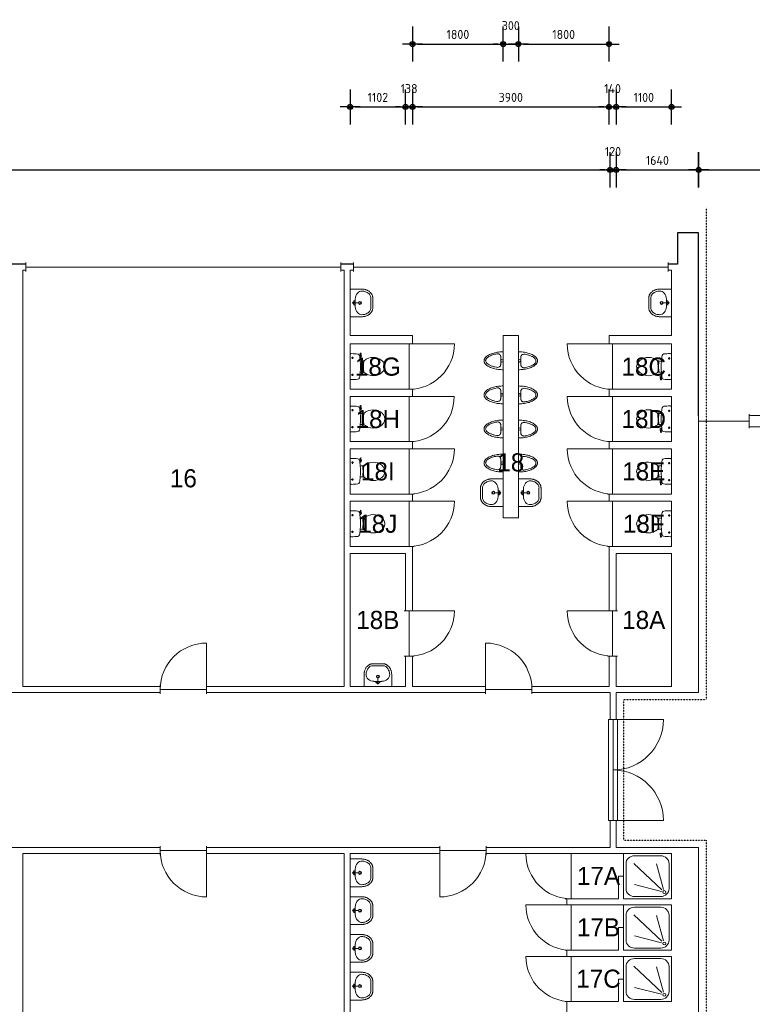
# Model space of a CAD drawing. Header units: millimetres. Extents: x 362177 to 5000048, y 157834 to 733119.
# Tile 67 of 152: x 683788 to 698333, y 297212 to 316762. Entities that reach past the tile are written whole.
import ezdxf
from ezdxf.enums import TextEntityAlignment as Align

# ---------------------------------------------------------------- set-up
doc = ezdxf.new("R2010")
doc.units = ezdxf.units.MM
doc.set_wipeout_variables(frame=1)
doc.linetypes.add('ACAD_ISO03W100', pattern=[30, 12, -18])
doc.layers.get('DEFPOINTS').update_dxf_attribs({"color": 255})
doc.layers.add('A--M$1A-_F123-', color=1, linetype='Continuous')
doc.layers.add('X-L0_C_WBDBO', color=7, linetype='Continuous')
for name, color, linetype, lineweight in [('X-L21_C_buitenwanden', 7, 'Continuous', 30), ('X-L22_C_binnenwand', 7, 'Continuous', 13), ('X-L28_C_eiland ruimte', 7, 'Continuous', 13), ('X-L31_C_buitenwandopening', 1, 'Continuous', 5), ('X-L32_C_binnenwandopeningen', 3, 'Continuous', 5), ('X-L74_C_sanitair', 5, 'Continuous', 5), ('X-T22_C_ruimtelabel', 7, 'Continuous', 5)]:
    doc.layers.add(name, color=color, linetype=linetype, lineweight=lineweight)
doc.styles.add('ALFA-0_18', font='iso3098.shx', dxfattribs={"height": 180})
doc.dimstyles.new('ALFA-0_18', dxfattribs={"dimscale": 100, "dimtxt": 0.18, "dimasz": 1, "dimexe": 1.25, "dimexo": 0.625, "dimgap": 1, "dimtad": 1, "dimdec": 0, "dimzin": 0, "dimdsep": 46, "dimtxsty": 'ALFA-0_18', "dimblk": 'diminfradot', "dimblk1": 'diminfradot', "dimblk2": 'diminfradot', "dimsah": 1, "dimcen": 2.5, "dimse1": 1, "dimse2": 1, "dimclrd": 141, "dimclrt": 1, "dimadec": 0, "dimazin": 0, "dimtfac": 1, "dimtmove": 2, "dimatfit": 3, "dimldrblk": 'diminfrapyl', "dimfxl": 1, "dimtolj": 1, "dimtzin": 0, "dimarcsym": 0})

# ---------------------------------------------------------------- blocks, each defined once
blk = doc.blocks.new('diminfradot')
at = {"color": 0}
for p, q in [((0, -3.5), (0, 3.5)), ((-2, 0), (2, 0))]:
    blk.add_line(p, q, dxfattribs=at)
for radius in [0.5, 0.25]:
    blk.add_circle((0, 0), radius, dxfattribs=at)
blk = doc.blocks.new('*D852')
at = {"layer": 'A--M$1A-_F123-', "color": 141, "lineweight": -2, "transparency": 16777216}
blk.add_line((670948, 313779), (695408, 313779), dxfattribs=at)
at = {"layer": 'DEFPOINTS', "color": 0, "transparency": 16777216}
for p in [(695508, 313779), (670848, 300324), (695508, 300324)]:
    blk.add_point(p, dxfattribs=at)
at = {"layer": 'A--M$1A-_F123-', "color": 141, "lineweight": -2, "transparency": 16777216, "xscale": 100, "yscale": 100, "zscale": 100, "rotation": 180}
blk.add_blockref('diminfradot', (670848, 313779), dxfattribs=at)
at = {"layer": 'A--M$1A-_F123-', "color": 141, "lineweight": -2, "transparency": 16777216, "xscale": 100, "yscale": 100, "zscale": 100}
blk.add_blockref('diminfradot', (695508, 313779), dxfattribs=at)
at = {"layer": 'A--M$1A-_F123-', "color": 1, "transparency": 16777216, "insert": (683178, 313969), "char_height": 180, "attachment_point": 5, "style": 'ALFA-0_18'}
blk.add_mtext('\\A1;24660', dxfattribs=at)
blk = doc.blocks.new('diminfrapyl')
at = {"color": 0}
blk.add_solid([(0, 0), (-4, 0.7), (-4, -0.7)], dxfattribs=at)
blk = doc.blocks.new('*D853')
at = {"layer": 'A--M$1A-_F123-', "color": 141, "lineweight": -2, "transparency": 16777216}
for p, q in [((695408, 313779), (695308, 313779)), ((695508, 313779), (695628, 313779)), ((695728, 313779), (695828, 313779))]:
    blk.add_line(p, q, dxfattribs=at)
at = {"layer": 'DEFPOINTS', "color": 0, "transparency": 16777216}
for p in [(695628, 313779), (695508, 300324), (695628, 300324)]:
    blk.add_point(p, dxfattribs=at)
at = {"layer": 'A--M$1A-_F123-', "color": 141, "lineweight": -2, "transparency": 16777216, "xscale": 100, "yscale": 100, "zscale": 100}
blk.add_blockref('diminfradot', (695508, 313779), dxfattribs=at)
at = {"layer": 'A--M$1A-_F123-', "color": 141, "lineweight": -2, "transparency": 16777216, "xscale": 100, "yscale": 100, "zscale": 100, "rotation": 180}
blk.add_blockref('diminfradot', (695628, 313779), dxfattribs=at)
at = {"layer": 'A--M$1A-_F123-', "color": 1, "transparency": 16777216, "insert": (695568, 314144), "char_height": 180, "attachment_point": 5, "style": 'ALFA-0_18'}
blk.add_mtext('\\A1;120', dxfattribs=at)
blk = doc.blocks.new('*D854')
at = {"layer": 'A--M$1A-_F123-', "color": 141, "lineweight": -2, "transparency": 16777216}
blk.add_line((695728, 313779), (697168, 313779), dxfattribs=at)
at = {"layer": 'DEFPOINTS', "color": 0, "transparency": 16777216}
for p in [(697268, 313779), (695628, 300324), (697268, 300324)]:
    blk.add_point(p, dxfattribs=at)
at = {"layer": 'A--M$1A-_F123-', "color": 141, "lineweight": -2, "transparency": 16777216, "xscale": 100, "yscale": 100, "zscale": 100, "rotation": 180}
blk.add_blockref('diminfradot', (695628, 313779), dxfattribs=at)
at = {"layer": 'A--M$1A-_F123-', "color": 141, "lineweight": -2, "transparency": 16777216, "xscale": 100, "yscale": 100, "zscale": 100}
blk.add_blockref('diminfradot', (697268, 313779), dxfattribs=at)
at = {"layer": 'A--M$1A-_F123-', "color": 1, "transparency": 16777216, "insert": (696448, 313969), "char_height": 180, "attachment_point": 5, "style": 'ALFA-0_18'}
blk.add_mtext('\\A1;1640', dxfattribs=at)
blk = doc.blocks.new('*D855')
at = {"layer": 'A--M$1A-_F123-', "color": 141, "lineweight": -2, "transparency": 16777216}
blk.add_line((697368, 313779), (700548, 313779), dxfattribs=at)
at = {"layer": 'DEFPOINTS', "color": 0, "transparency": 16777216}
for p in [(700648, 313779), (697268, 300324), (700648, 299674)]:
    blk.add_point(p, dxfattribs=at)
at = {"layer": 'A--M$1A-_F123-', "color": 141, "lineweight": -2, "transparency": 16777216, "xscale": 100, "yscale": 100, "zscale": 100, "rotation": 180}
blk.add_blockref('diminfradot', (697268, 313779), dxfattribs=at)
at = {"layer": 'A--M$1A-_F123-', "color": 141, "lineweight": -2, "transparency": 16777216, "xscale": 100, "yscale": 100, "zscale": 100}
blk.add_blockref('diminfradot', (700648, 313779), dxfattribs=at)
at = {"layer": 'A--M$1A-_F123-', "color": 1, "transparency": 16777216, "insert": (698958, 313969), "char_height": 180, "attachment_point": 5, "style": 'ALFA-0_18'}
blk.add_mtext('\\A1;3380', dxfattribs=at)
blk = doc.blocks.new('*D874')
at = {"layer": 'A--M$1A-_F123-', "color": 141, "lineweight": -2, "transparency": 16777216}
blk.add_line((690448, 315029), (691350, 315029), dxfattribs=at)
at = {"layer": 'DEFPOINTS', "color": 0, "transparency": 16777216}
for p in [(691450, 315029), (690348, 303524), (691450, 303524)]:
    blk.add_point(p, dxfattribs=at)
at = {"layer": 'A--M$1A-_F123-', "color": 141, "lineweight": -2, "transparency": 16777216, "xscale": 100, "yscale": 100, "zscale": 100, "rotation": 180}
blk.add_blockref('diminfradot', (690348, 315029), dxfattribs=at)
at = {"layer": 'A--M$1A-_F123-', "color": 141, "lineweight": -2, "transparency": 16777216, "xscale": 100, "yscale": 100, "zscale": 100}
blk.add_blockref('diminfradot', (691450, 315029), dxfattribs=at)
at = {"layer": 'A--M$1A-_F123-', "color": 1, "transparency": 16777216, "insert": (690899, 315219), "char_height": 180, "attachment_point": 5, "style": 'ALFA-0_18'}
blk.add_mtext('\\A1;1102', dxfattribs=at)
blk = doc.blocks.new('*D805')
at = {"layer": 'A--M$1A-_F123-', "color": 141, "lineweight": -2, "transparency": 16777216}
for p, q in [((691350, 315029), (691250, 315029)), ((691450, 315029), (691588, 315029)), ((691688, 315029), (691788, 315029))]:
    blk.add_line(p, q, dxfattribs=at)
at = {"layer": 'DEFPOINTS', "color": 0, "transparency": 16777216}
for p in [(691588, 315029), (691450, 303524), (691588, 303524)]:
    blk.add_point(p, dxfattribs=at)
at = {"layer": 'A--M$1A-_F123-', "color": 141, "lineweight": -2, "transparency": 16777216, "xscale": 100, "yscale": 100, "zscale": 100}
blk.add_blockref('diminfradot', (691450, 315029), dxfattribs=at)
at = {"layer": 'A--M$1A-_F123-', "color": 141, "lineweight": -2, "transparency": 16777216, "xscale": 100, "yscale": 100, "zscale": 100, "rotation": 180}
blk.add_blockref('diminfradot', (691588, 315029), dxfattribs=at)
at = {"layer": 'A--M$1A-_F123-', "color": 1, "transparency": 16777216, "insert": (691519, 315394), "char_height": 180, "attachment_point": 5, "style": 'ALFA-0_18'}
blk.add_mtext('\\A1;138', dxfattribs=at)
blk = doc.blocks.new('*D806')
at = {"layer": 'A--M$1A-_F123-', "color": 141, "lineweight": -2, "transparency": 16777216}
blk.add_line((691688, 315029), (695388, 315029), dxfattribs=at)
at = {"layer": 'DEFPOINTS', "color": 0, "transparency": 16777216}
for p in [(695488, 315029), (691588, 303524), (695488, 303524)]:
    blk.add_point(p, dxfattribs=at)
at = {"layer": 'A--M$1A-_F123-', "color": 141, "lineweight": -2, "transparency": 16777216, "xscale": 100, "yscale": 100, "zscale": 100, "rotation": 180}
blk.add_blockref('diminfradot', (691588, 315029), dxfattribs=at)
at = {"layer": 'A--M$1A-_F123-', "color": 141, "lineweight": -2, "transparency": 16777216, "xscale": 100, "yscale": 100, "zscale": 100}
blk.add_blockref('diminfradot', (695488, 315029), dxfattribs=at)
at = {"layer": 'A--M$1A-_F123-', "color": 1, "transparency": 16777216, "insert": (693538, 315219), "char_height": 180, "attachment_point": 5, "style": 'ALFA-0_18'}
blk.add_mtext('\\A1;3900', dxfattribs=at)
blk = doc.blocks.new('*D807')
at = {"layer": 'A--M$1A-_F123-', "color": 141, "lineweight": -2, "transparency": 16777216}
for p, q in [((695388, 315029), (695288, 315029)), ((695488, 315029), (695628, 315029)), ((695728, 315029), (695828, 315029))]:
    blk.add_line(p, q, dxfattribs=at)
at = {"layer": 'DEFPOINTS', "color": 0, "transparency": 16777216}
for p in [(695628, 315029), (695488, 303524), (695628, 303524)]:
    blk.add_point(p, dxfattribs=at)
at = {"layer": 'A--M$1A-_F123-', "color": 141, "lineweight": -2, "transparency": 16777216, "xscale": 100, "yscale": 100, "zscale": 100}
blk.add_blockref('diminfradot', (695488, 315029), dxfattribs=at)
at = {"layer": 'A--M$1A-_F123-', "color": 141, "lineweight": -2, "transparency": 16777216, "xscale": 100, "yscale": 100, "zscale": 100, "rotation": 180}
blk.add_blockref('diminfradot', (695628, 315029), dxfattribs=at)
at = {"layer": 'A--M$1A-_F123-', "color": 1, "transparency": 16777216, "insert": (695558, 315394), "char_height": 180, "attachment_point": 5, "style": 'ALFA-0_18'}
blk.add_mtext('\\A1;140', dxfattribs=at)
blk = doc.blocks.new('*D808')
at = {"layer": 'A--M$1A-_F123-', "color": 141, "lineweight": -2, "transparency": 16777216}
blk.add_line((695728, 315029), (696628, 315029), dxfattribs=at)
at = {"layer": 'DEFPOINTS', "color": 0, "transparency": 16777216}
for p in [(696728, 315029), (695628, 303524), (696728, 303524)]:
    blk.add_point(p, dxfattribs=at)
at = {"layer": 'A--M$1A-_F123-', "color": 141, "lineweight": -2, "transparency": 16777216, "xscale": 100, "yscale": 100, "zscale": 100, "rotation": 180}
blk.add_blockref('diminfradot', (695628, 315029), dxfattribs=at)
at = {"layer": 'A--M$1A-_F123-', "color": 141, "lineweight": -2, "transparency": 16777216, "xscale": 100, "yscale": 100, "zscale": 100}
blk.add_blockref('diminfradot', (696728, 315029), dxfattribs=at)
at = {"layer": 'A--M$1A-_F123-', "color": 1, "transparency": 16777216, "insert": (696178, 315219), "char_height": 180, "attachment_point": 5, "style": 'ALFA-0_18'}
blk.add_mtext('\\A1;1100', dxfattribs=at)
blk = doc.blocks.new('*D813')
at = {"layer": 'A--M$1A-_F123-', "color": 141, "lineweight": -2, "transparency": 16777216}
blk.add_line((691688, 316279), (693288, 316279), dxfattribs=at)
at = {"layer": 'DEFPOINTS', "color": 0, "transparency": 16777216}
for p in [(693388, 316279), (691588, 310489), (693388, 310489)]:
    blk.add_point(p, dxfattribs=at)
at = {"layer": 'A--M$1A-_F123-', "color": 141, "lineweight": -2, "transparency": 16777216, "xscale": 100, "yscale": 100, "zscale": 100, "rotation": 180}
blk.add_blockref('diminfradot', (691588, 316279), dxfattribs=at)
at = {"layer": 'A--M$1A-_F123-', "color": 141, "lineweight": -2, "transparency": 16777216, "xscale": 100, "yscale": 100, "zscale": 100}
blk.add_blockref('diminfradot', (693388, 316279), dxfattribs=at)
at = {"layer": 'A--M$1A-_F123-', "color": 1, "transparency": 16777216, "insert": (692488, 316469), "char_height": 180, "attachment_point": 5, "style": 'ALFA-0_18'}
blk.add_mtext('\\A1;1800', dxfattribs=at)
blk = doc.blocks.new('*D814')
at = {"layer": 'A--M$1A-_F123-', "color": 141, "lineweight": -2, "transparency": 16777216}
for p, q in [((693288, 316279), (693188, 316279)), ((693388, 316279), (693688, 316279)), ((693788, 316279), (693888, 316279))]:
    blk.add_line(p, q, dxfattribs=at)
at = {"layer": 'DEFPOINTS', "color": 0, "transparency": 16777216}
for p in [(693688, 316279), (693388, 310489), (693688, 306869)]:
    blk.add_point(p, dxfattribs=at)
at = {"layer": 'A--M$1A-_F123-', "color": 141, "lineweight": -2, "transparency": 16777216, "xscale": 100, "yscale": 100, "zscale": 100}
blk.add_blockref('diminfradot', (693388, 316279), dxfattribs=at)
at = {"layer": 'A--M$1A-_F123-', "color": 141, "lineweight": -2, "transparency": 16777216, "xscale": 100, "yscale": 100, "zscale": 100, "rotation": 180}
blk.add_blockref('diminfradot', (693688, 316279), dxfattribs=at)
at = {"layer": 'A--M$1A-_F123-', "color": 1, "transparency": 16777216, "insert": (693538, 316644), "char_height": 180, "attachment_point": 5, "style": 'ALFA-0_18'}
blk.add_mtext('\\A1;300', dxfattribs=at)
blk = doc.blocks.new('*D815')
at = {"layer": 'A--M$1A-_F123-', "color": 141, "lineweight": -2, "transparency": 16777216}
blk.add_line((693788, 316279), (695388, 316279), dxfattribs=at)
at = {"layer": 'DEFPOINTS', "color": 0, "transparency": 16777216}
for p in [(695488, 316279), (695488, 310489), (693688, 306869)]:
    blk.add_point(p, dxfattribs=at)
at = {"layer": 'A--M$1A-_F123-', "color": 141, "lineweight": -2, "transparency": 16777216, "xscale": 100, "yscale": 100, "zscale": 100, "rotation": 180}
blk.add_blockref('diminfradot', (693688, 316279), dxfattribs=at)
at = {"layer": 'A--M$1A-_F123-', "color": 141, "lineweight": -2, "transparency": 16777216, "xscale": 100, "yscale": 100, "zscale": 100}
blk.add_blockref('diminfradot', (695488, 316279), dxfattribs=at)
at = {"layer": 'A--M$1A-_F123-', "color": 1, "transparency": 16777216, "insert": (694588, 316469), "char_height": 180, "attachment_point": 5, "style": 'ALFA-0_18'}
blk.add_mtext('\\A1;1800', dxfattribs=at)
blk = doc.blocks.new('DVDVB_32_-S-_Raam')
at = {"linetype": 'Continuous', "lineweight": 13}
blk.add_wipeout([(0, 0.5), (1, 0.5), (1, -0.5), (0, -0.5)], dxfattribs=at)
at = {"color": 1, "linetype": 'ByBlock', "lineweight": -2}
for p, q in [((0, -0.5), (0, 0.5)), ((1, -0.5), (1, 0.5)), ((0, 0), (1, 0))]:
    blk.add_line(p, q, dxfattribs=at)
blk = doc.blocks.new('DVDVB_32_-S-_Deur')
at = {"linetype": 'Continuous', "lineweight": 13}
blk.add_wipeout([(0, -0.5), (1, -0.5), (1, 0.5), (0, 0.5)], dxfattribs=at)
at = {"color": 0, "linetype": 'ByBlock', "lineweight": -2}
for p, q in [((0, -0.5), (0, 0.5)), ((1, -0.5), (1, 0.5)), ((0, 0), (1, 0))]:
    blk.add_line(p, q, dxfattribs=at)
blk = doc.blocks.new('DVDVB_32_-S-_DraairichtingEnkel')
at = {"color": 0, "linetype": 'ByBlock', "lineweight": -2}
blk.add_line((0, 0), (0, 1), dxfattribs=at)
blk.add_arc((0, 0), 1, 0, 90, dxfattribs=at)
blk = doc.blocks.new('DVDVB_74_-S-_Toilet')
at = {"color": 0, "linetype": 'ByBlock', "lineweight": -2}
for p, q in [((248, 0), (-248, 0)), ((-143, -45), (-184, -45)), ((-163, -66), (-163, -24)), ((193, -45), (152, -45)), ((173, -65), (173, -25)), ((178, -192), (183, -206)), ((211, -197), (208, -187)), ((-111, -200), (-111, -230)), ((-101, -271), (-101, -250)), ((-101, -250), (-57, -250)), ((-67, -250), (-67, -268)), ((-57, -250), (-57, -267)), ((-57, -255), (-35, -255)), ((-35, -255), (-35, -260)), ((-35, -260), (35, -260)), ((35, -255), (35, -260)), ((57, -255), (35, -255)), ((57, -250), (57, -266)), ((101, -250), (57, -250)), ((67, -250), (67, -267)), ((101, -270), (101, -250)), ((111, -230), (111, -200)), ((181, -202), (210, -196)), ((262, -216), (210, -224)), ((222, -205), (259, -200)), ((264, -204), (266, -210))]:
    blk.add_line(p, q, dxfattribs=at)
for centre in [(-163, -46), (173, -46)]:
    blk.add_circle(centre, 12, dxfattribs=at)
for centre, radius, start, end in [((-214, -28), 43.4, 141.7698, 181.0192), ((892, -28), 1150, 180, 186.3309), ((-217, -151), 34, 186.3309, 259.2904), ((0, 994), 1200, 259.2904, 264.6981), ((0, 994), 1200, 275.3019, 280.7271), ((217, -152), 33.5, 280.7271, 353.6509), ((214, -28), 43.4, 358.9808, 38.2302), ((-893, -28), 1150, 353.6509, 0), ((80, -457), 263, 148.9077, 230.8792), ((241, -554), 450, 146.1571, 148.9077), ((-240, -231), 129, 326.1571, 0), ((-101, -292), 20, 96.9358, 142.58), ((0, 992), 1197, 264.6981, 275.3019), ((9, -1192), 926, 84.3005, 96.9358), ((-81, -457), 263, 309.1208, 31.0923), ((99, -290), 20, 37.7817, 84.3005), ((240, -231), 129, 180, 213.8429), ((-241, -554), 450, 31.0923, 33.8429), ((207, -200), 25, 195.9272, 278.4779), ((220, -196), 10, 191.8886, 277.2238), ((260, -206), 5, 15.7398, 97.2238), ((261, -212), 5, 278.4779, 15.7398), ((0, -556), 135, 230.8792, 309.1208)]:
    blk.add_arc(centre, radius, start, end, dxfattribs=at)
blk = doc.blocks.new('DVDVB_74_-S-_Urinoir')
at = {"color": 0, "linetype": 'ByBlock', "lineweight": -2}
blk.add_circle((0, -25), 25, dxfattribs=at)
blk.add_open_spline([(177, 0), (0, 0), (-178, 0)], degree=2, dxfattribs=at)
for points, weights, knots in [([(-178, 0), (-178, -380), (0, -380), (177, -380), (177, 0)], [1, 0.707106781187, 1, 0.707106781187, 1], [0, 0, 0, 0.25, 0.25, 0.5, 0.5, 0.5]), ([(-1, -50), (-41, -50), (-81, -50), (-140, -50), (-140, -110), (-141, -111), (-141, -113), (-140, -113), (-140, -113), (-106, -344), (-4, -350)], [1, 1, 1, 0.707106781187, 1, 1, 1, 1, 1, 0.817166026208, 0.992380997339], [0, 0, 0, 0.2, 0.2, 0.4, 0.4, 0.6, 0.6, 0.8, 0.8, 0.9958328, 0.9958328, 0.9958328]), ([(-7, -50), (32, -50), (71, -50), (72, -50), (72, -50), (132, -50), (132, -110), (132, -110), (131, -110), (131, -111), (131, -113), (132, -113), (132, -113), (99, -344), (-4, -350)], [1, 1, 1, 1, 1, 0.707106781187, 1, 1, 1, 1, 1, 1, 1, 0.817166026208, 0.992380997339], [0, 0, 0, 0.1428571, 0.1428571, 0.2857143, 0.2857143, 0.4285714, 0.4285714, 0.5714286, 0.5714286, 0.7142857, 0.7142857, 0.8571429, 0.8571429, 0.9970234, 0.9970234, 0.9970234])]:
    blk.add_rational_spline(points, weights, degree=2, knots=knots, dxfattribs=at)
blk = doc.blocks.new('DVDVB_74_-S-_Wasbak')
at = {"color": 0, "linetype": 'ByBlock', "lineweight": -2}
for p, q in [((-79, -100), (79, -100)), ((0, -65), (-45, -82)), ((-37, -64), (-29, -89)), ((0, -65), (0, -153)), ((0, -65), (45, -82)), ((37, -64), (29, -89))]:
    blk.add_line(p, q, dxfattribs=at)
for centre, radius in [((0, -196), 30), ((0, -196), 20), ((0, -66), 17.5)]:
    blk.add_circle(centre, radius, dxfattribs=at)
blk.add_ellipse((-96, -211), major_axis=(136, 40), ratio=0.751905, start_param=1.224555, end_param=2.997882, dxfattribs=at)
at = {"color": 0, "linetype": 'ByBlock', "lineweight": -2, "extrusion": (0, 0, -1)}
blk.add_ellipse((96, -211), major_axis=(-136, 40), ratio=0.751905, start_param=1.224555, end_param=2.997882, dxfattribs=at)
at = {"color": 0, "linetype": 'ByBlock', "lineweight": -2}
for points in [[(-275, 0), (-275, -118), (-275, -235)], [(275, 0), (0, 0), (-275, 0)], [(275, -236), (275, -118), (275, 0)], [(-92, -451), (0, -450), (91, -450)]]:
    blk.add_open_spline(points, degree=2, dxfattribs=at)
for points in [[(-275, -235), (-270, -456), (-92, -451)], [(91, -450), (270, -456), (275, -236)]]:
    blk.add_rational_spline(points, [1, 0.707108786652, 1], degree=2, dxfattribs=at)
blk.add_rational_spline([(235, -235), (231, -415), (92, -411), (92, -410), (91, -410), (0, -410), (-91, -410), (-92, -410), (-93, -411), (-231, -415), (-235, -235)], [1, 0.707108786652, 1, 1, 1, 1, 1, 1, 1, 0.707108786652, 1], degree=2, knots=[0, 0, 0, 0.2, 0.2, 0.4, 0.4, 0.6, 0.6, 0.8, 0.8, 1, 1, 1], dxfattribs=at)
blk = doc.blocks.new('DVDVB_74_-S-_Douchebak')
at = {"color": 0, "linetype": 'ByBlock', "lineweight": -2}
for p, q in [((0.225, 0.95), (0.775, 0.95)), ((0.05, 0.225), (0.05, 0.775)), ((0.166, 0.209), (0.316, 0.77)), ((0.784, 0.784), (0.199, 0.199)), ((0.95, 0.775), (0.95, 0.225)), ((0.209, 0.166), (0.77, 0.316)), ((0.775, 0.05), (0.225, 0.05))]:
    blk.add_line(p, q, dxfattribs=at)
at = {"color": 0, "linetype": 'ByBlock', "lineweight": -2, "flags": 128}
blk.add_lwpolyline([(0, 1), (0, 0), (1, 0), (1, 1)], close=True, dxfattribs=at)
at = {"color": 0, "linetype": 'ByBlock', "lineweight": -2}
blk.add_circle((0.15, 0.15), 0.0315, dxfattribs=at)
at = {"color": 0, "linetype": 'ByBlock', "lineweight": -2, "extrusion": (0, 0, -1)}
for centre, start, end in [((-0.225, 0.775), 0, 90), ((-0.775, 0.775), 90, 180), ((-0.225, 0.225), 270, 0), ((-0.775, 0.225), 180, 270)]:
    blk.add_arc(centre, 0.175, start, end, dxfattribs=at)
blk = doc.blocks.new('A$C05fc2be4')
at = {"layer": 'X-L32_C_binnenwandopeningen', "flags": 128}
for points in [[(0, 2000), (910, 2000)], [(1000, 2000), (1000, 0)], [(0, 0), (910, 0)]]:
    blk.add_lwpolyline(points, dxfattribs=at)
at = {"layer": 'X-L32_C_binnenwandopeningen'}
blk.add_lwpolyline([(910, 2000), (1090, 2000), (1090, 0), (910, 0)], close=True, dxfattribs=at)
for centre, start, end in [((1000, 2000), 180, 270), ((1000, 0), 90, 180)]:
    blk.add_arc(centre, 1000, start, end, dxfattribs=at)

msp = doc.modelspace()

# ---------------------------------------------------------------- linework, layer by layer
at = {"layer": 'X-L21_C_buitenwanden'}
msp.add_lwpolyline([(644728, 291819), (696848, 291819), (696848, 291199), (697268, 291199), (697268, 294829), (703708, 294829), (703708, 293328), (704128, 293328), (704128, 294144), (720088, 294144), (720088, 293328), (720508, 293328), (720508, 310399), (720088, 310399), (720088, 309584), (704130, 309584), (704130, 310400), (703708, 310400), (703708, 308900), (697268, 308899), (697268, 312529), (696848, 312529), (696848, 311909), (644728, 311909)], dxfattribs=at)
at = {"layer": 'X-L22_C_binnenwand'}
for points in [[(683848, 311789), (683848, 303524), (690228, 303524), (690228, 311789)], [(690348, 311789), (690348, 310489), (691588, 310489), (691588, 303524), (695488, 303524), (695488, 310489), (696728, 310489), (696728, 311789)], [(690348, 310324), (690348, 309424), (691448, 309424), (691448, 310324)], [(695628, 309424), (696728, 309424), (696728, 310324), (695628, 310324)], [(690348, 309281), (690348, 308384), (691448, 308384), (691448, 309281)], [(695628, 309282), (695628, 308384), (696728, 308384), (696728, 309282)], [(690348, 308244), (690348, 307344), (691448, 307344), (691448, 308244)], [(695628, 308244), (695628, 307344), (696728, 307344), (696728, 308244)], [(690348, 307204), (690348, 306304), (691448, 306304), (691448, 307204)], [(695628, 307204), (695628, 306304), (696728, 306304), (696728, 307204)], [(690346, 306163), (690348, 303524), (691450, 303524), (691448, 306164)], [(695628, 306164), (695628, 303524), (696728, 303524), (696728, 306164)], [(683848, 300204), (683848, 291939), (690228, 291939), (690228, 300204)], [(690348, 300204), (690348, 291939), (696728, 291939), (696728, 293784), (694648, 293784), (694648, 300204)], [(694828, 299305), (695678, 299304), (695678, 299754), (695778, 299754), (695778, 299304), (696728, 299305), (696728, 300205), (694828, 300205)], [(694828, 299184), (694828, 298284), (695678, 298284), (695678, 298734), (695778, 298734), (695778, 298284), (696728, 298284), (696728, 299184)], [(694828, 298164), (694828, 297264), (695678, 297264), (695678, 297714), (695778, 297714), (695778, 297264), (696728, 297264), (696728, 298164)]]:
    msp.add_lwpolyline(points, close=True, dxfattribs=at)
for points in [[(705428, 302864), (705428, 303804), (703708, 303804), (703708, 308679), (697268, 308679), (697268, 303404), (695628, 303404), (695628, 302864)], [(695508, 302864), (695508, 303404), (670848, 303404), (670848, 300324), (695508, 300324), (695508, 300864)], [(695628, 300864), (695628, 300324), (697268, 300324), (697268, 295049), (703708, 295049), (703708, 298044)]]:
    msp.add_lwpolyline(points, dxfattribs=at)
at = {"layer": 'X-L28_C_eiland ruimte'}
msp.add_lwpolyline([(693388, 306869), (693388, 310489), (693688, 310489), (693688, 306869)], close=True, dxfattribs=at)

# ---------------------------------------------------------------- block references
at = {"layer": 'X-L0_C_WBDBO', "xscale": -1}
msp.add_blockref('A$C05fc2be4', (696568, 300864), dxfattribs=at)
at = {"layer": 'X-L74_C_sanitair'}
for name, p, xscale, yscale, rotation in [('DVDVB_74_-S-_Wasbak', (690348, 311139), 0.9999983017, 0.9999983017, 90), ('DVDVB_74_-S-_Wasbak', (696728, 311139), 0.9999983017, 0.9999983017, 270), ('DVDVB_74_-S-_Toilet', (690348, 309874), 0.9999983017, 0.9999983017, 90), ('DVDVB_74_-S-_Urinoir', (693388, 309989), 0.9999983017, 0.9999983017, 270), ('DVDVB_74_-S-_Urinoir', (693688, 309990), 0.9999983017, 0.9999983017, 90), ('DVDVB_74_-S-_Toilet', (696728, 309874), 0.9999983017, 0.9999983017, 270), ('DVDVB_74_-S-_Urinoir', (693388, 309312), 0.9999983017, 0.9999983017, 270), ('DVDVB_74_-S-_Urinoir', (693688, 309312), 0.9999983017, 0.9999983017, 90), ('DVDVB_74_-S-_Toilet', (690348, 308834), 0.9999983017, 0.9999983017, 90), ('DVDVB_74_-S-_Toilet', (696728, 308834), 0.9999983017, 0.9999983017, 270), ('DVDVB_74_-S-_Urinoir', (693388, 308635), 0.9999983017, 0.9999983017, 270), ('DVDVB_74_-S-_Urinoir', (693688, 308635), 0.9999983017, 0.9999983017, 90), ('DVDVB_74_-S-_Toilet', (690348, 307794), 0.9999983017, 0.9999983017, 90), ('DVDVB_74_-S-_Toilet', (696728, 307794), 0.9999983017, 0.9999983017, 270), ('DVDVB_74_-S-_Wasbak', (693388, 307369), 0.9999983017, 0.9999983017, 270), ('DVDVB_74_-S-_Wasbak', (693688, 307369), 0.9999983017, 0.9999983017, 90), ('DVDVB_74_-S-_Toilet', (690348, 306754), 0.9999983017, 0.9999983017, 90), ('DVDVB_74_-S-_Toilet', (696728, 306754), 0.9999983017, 0.9999983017, 270), ('DVDVB_74_-S-_Douchebak', (696728, 299305), 900, 950, 90), ('DVDVB_74_-S-_Wasbak', (690348, 299822), 0.9999983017, 0.9999983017, 90), ('DVDVB_74_-S-_Wasbak', (690348, 299072), 0.9999983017, 0.9999983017, 90), ('DVDVB_74_-S-_Douchebak', (696728, 298284), 899.9975402, 950.0002493, 90), ('DVDVB_74_-S-_Wasbak', (690348, 298322), 0.9999983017, 0.9999983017, 90), ('DVDVB_74_-S-_Douchebak', (696728, 297264), 899.9975402, 950.0002493, 90), ('DVDVB_74_-S-_Wasbak', (690348, 297572), 0.9999983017, 0.9999983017, 90)]:
    msp.add_blockref(name, p, dxfattribs=dict(at, xscale=xscale, yscale=yscale, rotation=rotation))
for name, p, rotation in [('DVDVB_74_-S-_Urinoir', (693388, 307958), 270), ('DVDVB_74_-S-_Urinoir', (693688, 307958.8), 90), ('DVDVB_74_-S-_Wasbak', (690899, 303524), 180)]:
    msp.add_blockref(name, p, dxfattribs=dict(at, rotation=rotation))

# ---------------------------------------------------------------- texts
at = {"layer": 'X-T22_C_ruimtelabel'}
for s, p in [('18G', (690898, 309874)), ('18C', (696178, 309874)), ('18H', (690898, 308832.5)), ('18D', (696178, 308833)), ('18', (693538, 307973.1)), ('18I', (690898, 307794)), ('18E', (696178, 307794)), ('16', (687038, 307656.5)), ('18J', (690898, 306754)), ('18F', (696178, 306754)), ('18B', (690898, 304844)), ('18A', (696178, 304844))]:
    msp.add_text(s, height=360, dxfattribs=at).set_placement(p, align=Align.MIDDLE_CENTER)

# ---------------------------------------------------------------- dimensions: what is measured, and where the dimension line sits
at = {"layer": 'A--M$1A-_F123-'}
for base, p1, p2, picture, middle in [((693688, 316279), (693388, 310489), (693688, 306869), '*D814', (693538, 316644)), ((693388, 316279), (691588, 310489), (693388, 310489), '*D813', (692488, 316469)), ((695488, 316279), (693688, 306869), (695488, 310489), '*D815', (694588, 316469)), ((691450, 315029), (690348, 303524), (691450, 303524), '*D874', (690899, 315219)), ((691588, 315029), (691450, 303524), (691588, 303524), '*D805', (691519, 315394)), ((695488, 315029), (691588, 303524), (695488, 303524), '*D806', (693538, 315219)), ((695628, 315029), (695488, 303524), (695628, 303524), '*D807', (695558, 315394)), ((696728, 315029), (695628, 303524), (696728, 303524), '*D808', (696178, 315219)), ((695628, 313779), (695508, 300324), (695628, 300324), '*D853', (695568, 314144)), ((695508, 313779), (670848, 300324), (695508, 300324), '*D852', (683178, 313969)), ((697268, 313779), (695628, 300324), (697268, 300324), '*D854', (696448, 313969)), ((700648, 313779), (697268, 300324), (700648, 299674), '*D855', (698958, 313969))]:
    dim = msp.add_linear_dim(base=base, p1=p1, p2=p2, dimstyle='ALFA-0_18', dxfattribs=at)
    dim.commit()
    dim.dimension.update_dxf_attribs({"geometry": picture, "text_midpoint": middle})

# ---------------------------------------------------------------- next in the draw order: block references
at = {"layer": 'X-L31_C_buitenwandopening', "rotation": 180}
for p, xscale, yscale in [((690163, 311849), 6249.99, 180), ((696663, 311849), 6249.99, 180), ((698268, 308789.1), 1000, 280.155)]:
    msp.add_blockref('DVDVB_32_-S-_Raam', p, dxfattribs=dict(at, xscale=xscale, yscale=yscale))
at = {"layer": 'X-L32_C_binnenwandopeningen'}
for p, xscale, yscale, rotation in [((691518, 310324), 900, 200, 270), ((695558, 310324), 900, 200, 270), ((691518, 309281), 897, 200, 270), ((695558, 309282), 898, 200, 270), ((691518, 308244), 900, 200, 270), ((695558, 308244), 900, 200, 270), ((691518, 307204), 900, 200, 270), ((695558, 307204), 900, 200, 270), ((691518.4, 305024), 899.9997469, 199.136, 270), ((695558, 305024), 900, 200, 270), ((687498, 303464), 920, 180, 180), ((687498, 300264), 920, 180, 180), ((694738, 300204), 899, 240, 270), ((694738, 299184), 900, 240, 270), ((694738, 298164), 900, 240, 270)]:
    msp.add_blockref('DVDVB_32_-S-_Deur', p, dxfattribs=dict(at, xscale=xscale, yscale=yscale, rotation=rotation))
at = {"layer": 'X-L32_C_binnenwandopeningen', "xscale": 920, "yscale": 180}
for p in [(693038, 303464), (692128, 300264)]:
    msp.add_blockref('DVDVB_32_-S-_Deur', p, dxfattribs=at)

# ---------------------------------------------------------------- next in the draw order: linework, layer by layer
at = {"layer": 'X-L0_C_WBDBO', "color": 160, "linetype": 'ACAD_ISO03W100', "ltscale": 0.25, "flags": 128}
msp.add_lwpolyline([(697418, 313029), (697418, 303254), (695778, 303254), (695778, 300474), (697418, 300474), (697418, 290699)], dxfattribs=at)

# ---------------------------------------------------------------- next in the draw order: block references
at = {"layer": 'X-L32_C_binnenwandopeningen'}
for p, xscale, yscale, rotation in [((691518, 310324), 900, 900, 270), ((695558, 310324), 900, -900, 270), ((691518, 309281), 897, 897, 270), ((695558, 309282), 898, -898, 270), ((691518, 308244), 900, 900, 270), ((695558, 308244), 900, -900, 270), ((691518, 307204), 900, 900, 270), ((695558, 307204), 900, -900, 270), ((691518.4, 305024), 899.9997469, 899.9997469, 270), ((695558, 305024), 900, -900, 270), ((687498, 303464), 920, -920, 180), ((687498, 300264), 920, 920, 180), ((694738, 300204), 899, -899, 270), ((694738, 299184), 900, -900, 270), ((694738, 298164), 900, -900, 270)]:
    msp.add_blockref('DVDVB_32_-S-_DraairichtingEnkel', p, dxfattribs=dict(at, xscale=xscale, yscale=yscale, rotation=rotation))
at = {"layer": 'X-L32_C_binnenwandopeningen', "xscale": 920}
for p, yscale in [((693038, 303464), 920), ((692128, 300264), -920)]:
    msp.add_blockref('DVDVB_32_-S-_DraairichtingEnkel', p, dxfattribs=dict(at, yscale=yscale))

# ---------------------------------------------------------------- next in the draw order: texts
at = {"layer": 'X-T22_C_ruimtelabel'}
for s, p in [('17A', (695279.3, 299760.8)), ('17B', (695279.4, 298740.1)), ('17C', (695279.4, 297720.1))]:
    msp.add_text(s, height=360, dxfattribs=at).set_placement(p, align=Align.MIDDLE_CENTER)

doc.saveas('drawing.dxf')
